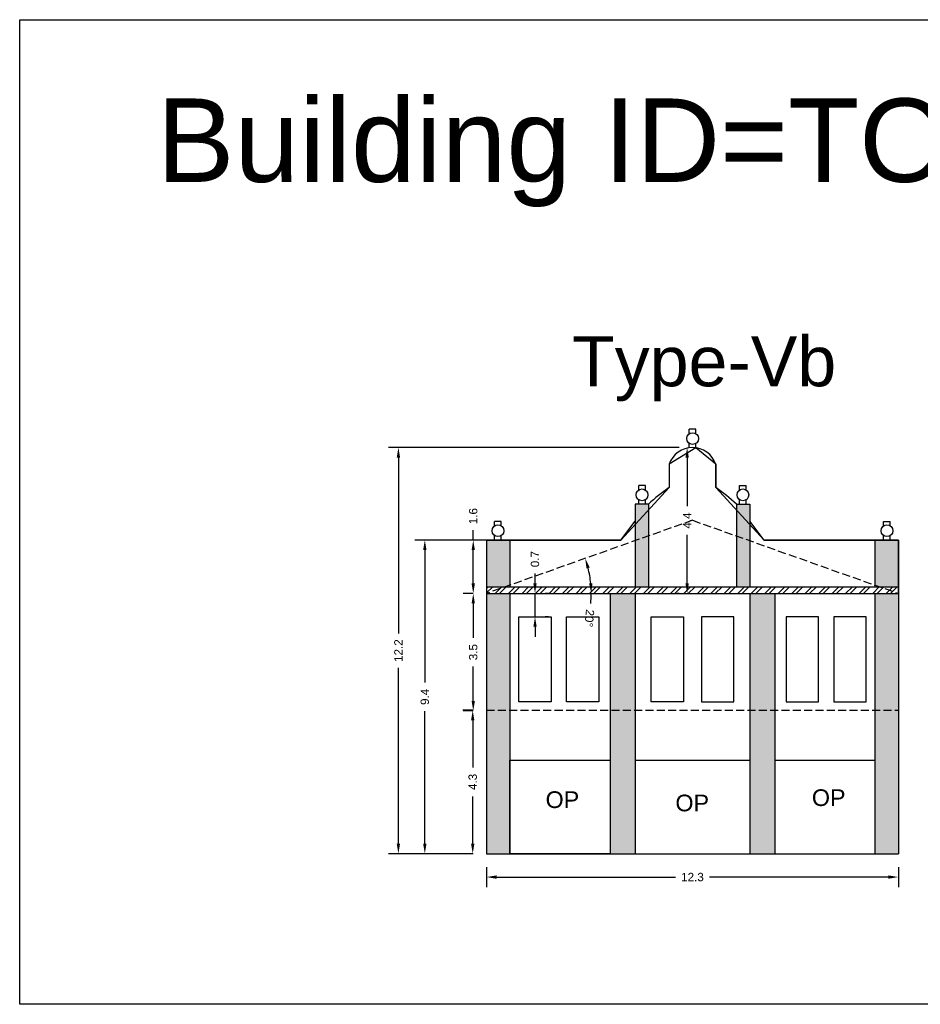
# Model space of a CAD drawing. Header units: metres. Extents: x 3416649 to 3417130, y -6713042 to -6712690.
# Tile 40 of 70: x 3416846 to 3416873, y -6712810 to -6712780. Entities that reach past the tile are written whole.
import ezdxf

# ---------------------------------------------------------------- set-up
doc = ezdxf.new("R2010")
doc.units = ezdxf.units.M
doc.linetypes.add('ACAD_ISO02W100', pattern=[15, 12, -3])
doc.layers.add('Dotted', color=7, linetype='ACAD_ISO02W100', plot=False)
doc.styles.get("Standard").update_dxf_attribs({"font": 'arial.ttf'})
doc.dimstyles.new('ISO-25', dxfattribs={"dimtxt": 0.25, "dimasz": 0.3, "dimexe": 0.3, "dimexo": 0.4, "dimgap": 0.2, "dimtad": 0, "dimdec": 1, "dimdsep": 46, "dimtxsty": 'Standard', "dimcen": 2.5, "dimadec": 0, "dimazin": 0, "dimtfac": 1, "dimtdec": 1, "dimtmove": 0, "dimatfit": 3, "dimfxl": 1, "dimarcsym": 0})

# ---------------------------------------------------------------- blocks, each defined once
blk = doc.blocks.new('*D192')
at = {"color": 0, "lineweight": -2, "transparency": 16777216}
for start, end in [(5.4825, 14.0595), (354.5175, 0)]:
    blk.add_arc((3416860.412, -6712797.559), 3.136, start, end, dxfattribs=at)
at = {"color": 0, "transparency": 16777216}
for points in [[(3416863.406, -6712796.811), (3416863.502, -6712796.783), (3416863.368, -6712796.51)], [(3416863.584, -6712797.257), (3416863.484, -6712797.262), (3416863.548, -6712797.559)]]:
    blk.add_solid(points, dxfattribs=at)
at = {"layer": 'Defpoints', "color": 0, "transparency": 16777216}
for p in [(3416866.582, -6712795.369), (3416863.468, -6712796.852), (3416860.412, -6712797.559), (3416860.412, -6712797.559), (3416872.752, -6712797.559)]:
    blk.add_point(p, dxfattribs=at)
at = {"color": 0, "transparency": 16777216, "insert": (3416863.491, -6712798.304), "char_height": 0.25, "attachment_point": 5, "rotation": 264.5175}
blk.add_mtext('20°', dxfattribs=at)
blk = doc.blocks.new('*D193')
at = {"color": 0, "lineweight": -2, "transparency": 16777216}
for p, q in [((3416860.012, -6712801.059), (3416859.696, -6712801.059)), ((3416859.996, -6712801.359), (3416859.996, -6712802.776)), ((3416859.996, -6712805.059), (3416859.996, -6712803.642)), ((3416860.012, -6712805.359), (3416859.696, -6712805.359))]:
    blk.add_line(p, q, dxfattribs=at)
at = {"color": 0, "transparency": 16777216}
for points in [[(3416859.946, -6712801.359), (3416860.046, -6712801.359), (3416859.996, -6712801.059)], [(3416859.946, -6712805.059), (3416860.046, -6712805.059), (3416859.996, -6712805.359)]]:
    blk.add_solid(points, dxfattribs=at)
at = {"layer": 'Defpoints', "color": 0, "transparency": 16777216}
for p in [(3416859.996, -6712801.059), (3416860.412, -6712801.059), (3416860.412, -6712805.359)]:
    blk.add_point(p, dxfattribs=at)
at = {"color": 0, "transparency": 16777216, "insert": (3416859.996, -6712803.209), "char_height": 0.25, "attachment_point": 5, "rotation": 90}
blk.add_mtext('4.3', dxfattribs=at)
blk = doc.blocks.new('*D194')
at = {"color": 0, "lineweight": -2, "transparency": 16777216}
for p, q in [((3416860.012, -6712797.559), (3416859.712, -6712797.559)), ((3416860.012, -6712797.859), (3416860.012, -6712798.892)), ((3416860.012, -6712800.782), (3416860.012, -6712799.749)), ((3416860.012, -6712801.082), (3416859.712, -6712801.082))]:
    blk.add_line(p, q, dxfattribs=at)
at = {"color": 0, "transparency": 16777216}
for points in [[(3416859.962, -6712797.859), (3416860.062, -6712797.859), (3416860.012, -6712797.559)], [(3416859.962, -6712800.782), (3416860.062, -6712800.782), (3416860.012, -6712801.082)]]:
    blk.add_solid(points, dxfattribs=at)
at = {"layer": 'Defpoints', "color": 0, "transparency": 16777216}
for p in [(3416860.012, -6712797.559), (3416860.412, -6712797.559), (3416860.412, -6712801.082)]:
    blk.add_point(p, dxfattribs=at)
at = {"color": 0, "transparency": 16777216, "insert": (3416860.012, -6712799.32), "char_height": 0.25, "attachment_point": 5, "rotation": 90}
blk.add_mtext('3.5', dxfattribs=at)
blk = doc.blocks.new('*D195')
at = {"color": 0, "lineweight": -2, "transparency": 16777216}
for p, q in [((3416861.863, -6712797.259), (3416861.863, -6712796.959)), ((3416861.863, -6712798.259), (3416861.863, -6712797.559)), ((3416862.263, -6712797.559), (3416862.163, -6712797.559)), ((3416862.263, -6712798.259), (3416862.163, -6712798.259)), ((3416861.863, -6712798.559), (3416861.863, -6712798.859))]:
    blk.add_line(p, q, dxfattribs=at)
at = {"color": 0, "transparency": 16777216}
for points in [[(3416861.813, -6712797.259), (3416861.913, -6712797.259), (3416861.863, -6712797.559)], [(3416861.813, -6712798.559), (3416861.913, -6712798.559), (3416861.863, -6712798.259)]]:
    blk.add_solid(points, dxfattribs=at)
at = {"layer": 'Defpoints', "color": 0, "transparency": 16777216}
for p in [(3416861.863, -6712797.559), (3416861.863, -6712797.559), (3416861.863, -6712798.259)]:
    blk.add_point(p, dxfattribs=at)
at = {"color": 0, "transparency": 16777216, "insert": (3416861.863, -6712796.531), "char_height": 0.25, "attachment_point": 5, "rotation": 90}
blk.add_mtext('0.7', dxfattribs=at)
blk = doc.blocks.new('*D196')
at = {"color": 0, "lineweight": -2, "transparency": 16777216}
for p, q in [((3416860.412, -6712805.759), (3416860.412, -6712806.36)), ((3416872.752, -6712805.759), (3416872.752, -6712806.36)), ((3416860.712, -6712806.06), (3416866.069, -6712806.06)), ((3416872.452, -6712806.06), (3416867.095, -6712806.06))]:
    blk.add_line(p, q, dxfattribs=at)
at = {"color": 0, "transparency": 16777216}
for points in [[(3416860.712, -6712806.01), (3416860.712, -6712806.11), (3416860.412, -6712806.06)], [(3416872.452, -6712806.01), (3416872.452, -6712806.11), (3416872.752, -6712806.06)]]:
    blk.add_solid(points, dxfattribs=at)
at = {"layer": 'Defpoints', "color": 0, "transparency": 16777216}
for p in [(3416860.412, -6712805.359), (3416872.752, -6712805.359), (3416872.752, -6712806.06)]:
    blk.add_point(p, dxfattribs=at)
at = {"color": 0, "transparency": 16777216, "insert": (3416866.582, -6712806.06), "char_height": 0.25, "attachment_point": 5}
blk.add_mtext('12.3', dxfattribs=at)
blk = doc.blocks.new('*D197')
at = {"color": 0, "lineweight": -2, "transparency": 16777216}
for p, q in [((3416860.012, -6712795.959), (3416860.012, -6712795.659)), ((3416860.012, -6712795.959), (3416859.712, -6712795.959)), ((3416860.012, -6712797.259), (3416860.012, -6712796.259)), ((3416860.012, -6712797.559), (3416859.712, -6712797.559))]:
    blk.add_line(p, q, dxfattribs=at)
at = {"color": 0, "transparency": 16777216}
for points in [[(3416859.962, -6712796.259), (3416860.062, -6712796.259), (3416860.012, -6712795.959)], [(3416859.962, -6712797.259), (3416860.062, -6712797.259), (3416860.012, -6712797.559)]]:
    blk.add_solid(points, dxfattribs=at)
at = {"layer": 'Defpoints', "color": 0, "transparency": 16777216}
for p in [(3416860.012, -6712795.959), (3416860.412, -6712795.959), (3416860.412, -6712797.559)]:
    blk.add_point(p, dxfattribs=at)
at = {"color": 0, "transparency": 16777216, "insert": (3416860.012, -6712795.243), "char_height": 0.25, "attachment_point": 5, "rotation": 90}
blk.add_mtext('1.6', dxfattribs=at)
blk = doc.blocks.new('*D198')
at = {"color": 0, "lineweight": -2, "transparency": 16777216}
for p, q in [((3416866.182, -6712793.189), (3416866.122, -6712793.189)), ((3416866.422, -6712793.489), (3416866.422, -6712794.942)), ((3416866.422, -6712797.259), (3416866.422, -6712795.806)), ((3416866.182, -6712797.559), (3416866.122, -6712797.559))]:
    blk.add_line(p, q, dxfattribs=at)
at = {"color": 0, "transparency": 16777216}
for points in [[(3416866.372, -6712793.489), (3416866.472, -6712793.489), (3416866.422, -6712793.189)], [(3416866.372, -6712797.259), (3416866.472, -6712797.259), (3416866.422, -6712797.559)]]:
    blk.add_solid(points, dxfattribs=at)
at = {"layer": 'Defpoints', "color": 0, "transparency": 16777216}
for p in [(3416866.582, -6712793.189), (3416866.422, -6712797.559), (3416866.582, -6712797.559)]:
    blk.add_point(p, dxfattribs=at)
at = {"color": 0, "transparency": 16777216, "insert": (3416866.422, -6712795.374), "char_height": 0.25, "attachment_point": 5, "rotation": 90}
blk.add_mtext('4.4', dxfattribs=at)
blk = doc.blocks.new('*D199')
at = {"color": 0, "lineweight": -2, "transparency": 16777216}
for p, q in [((3416866.182, -6712793.189), (3416857.469, -6712793.189)), ((3416857.769, -6712793.489), (3416857.769, -6712798.762)), ((3416857.769, -6712805.059), (3416857.769, -6712799.786)), ((3416860.012, -6712805.359), (3416857.469, -6712805.359))]:
    blk.add_line(p, q, dxfattribs=at)
at = {"color": 0, "transparency": 16777216}
for points in [[(3416857.719, -6712793.489), (3416857.819, -6712793.489), (3416857.769, -6712793.189)], [(3416857.719, -6712805.059), (3416857.819, -6712805.059), (3416857.769, -6712805.359)]]:
    blk.add_solid(points, dxfattribs=at)
at = {"layer": 'Defpoints', "color": 0, "transparency": 16777216}
for p in [(3416857.769, -6712793.189), (3416866.582, -6712793.189), (3416860.412, -6712805.359)]:
    blk.add_point(p, dxfattribs=at)
at = {"color": 0, "transparency": 16777216, "insert": (3416857.769, -6712799.274), "char_height": 0.25, "attachment_point": 5, "rotation": 90}
blk.add_mtext('12.2', dxfattribs=at)
blk = doc.blocks.new('*D200')
at = {"color": 0, "lineweight": -2, "transparency": 16777216}
for p, q in [((3416861.228, -6712795.959), (3416858.261, -6712795.959)), ((3416858.561, -6712796.259), (3416858.561, -6712800.232)), ((3416858.561, -6712805.059), (3416858.561, -6712801.086)), ((3416860.012, -6712805.359), (3416858.261, -6712805.359))]:
    blk.add_line(p, q, dxfattribs=at)
at = {"color": 0, "transparency": 16777216}
for points in [[(3416858.511, -6712796.259), (3416858.611, -6712796.259), (3416858.561, -6712795.959)], [(3416858.511, -6712805.059), (3416858.611, -6712805.059), (3416858.561, -6712805.359)]]:
    blk.add_solid(points, dxfattribs=at)
at = {"layer": 'Defpoints', "color": 0, "transparency": 16777216}
for p in [(3416858.561, -6712795.959), (3416861.628, -6712795.959), (3416860.412, -6712805.359)]:
    blk.add_point(p, dxfattribs=at)
at = {"color": 0, "transparency": 16777216, "insert": (3416858.561, -6712800.659), "char_height": 0.25, "attachment_point": 5, "rotation": 90}
blk.add_mtext('9.4', dxfattribs=at)

msp = doc.modelspace()

# ---------------------------------------------------------------- hatches: boundary and pattern name
h = msp.add_hatch(color=256)
h.dxf.hatch_style = 1
h.paths.add_polyline_path([(3416860.412, -6712801.059), (3416861.112, -6712801.059), (3416861.112, -6712805.359), (3416860.412, -6712805.359)])
h.paths.add_polyline_path([(3416860.412, -6712797.559), (3416861.112, -6712797.559), (3416861.112, -6712801.059), (3416860.412, -6712801.059)])
h.paths.add_polyline_path([(3416860.412, -6712795.959), (3416861.112, -6712795.959), (3416861.112, -6712797.31), (3416860.975, -6712797.359), (3416860.412, -6712797.359)])
h.paths.add_polyline_path([(3416864.112, -6712797.559), (3416864.862, -6712797.559), (3416864.862, -6712801.059), (3416864.112, -6712801.059)])
h.paths.add_polyline_path([(3416864.112, -6712801.059), (3416864.862, -6712801.059), (3416864.862, -6712805.359), (3416864.112, -6712805.359)])
h.paths.add_polyline_path([(3416864.866, -6712795.978), (3416865.266, -6712795.836), (3416865.266, -6712797.359), (3416864.866, -6712797.359)])
h.paths.add_polyline_path([(3416864.866, -6712794.884), (3416865.266, -6712794.884), (3416865.266, -6712795.836), (3416864.866, -6712795.978)])
h = msp.add_hatch(color=256)
h.dxf.hatch_style = 1
h.paths.add_polyline_path([(3416872.752, -6712801.059), (3416872.052, -6712801.059), (3416872.052, -6712805.359), (3416872.752, -6712805.359)])
h.paths.add_polyline_path([(3416872.752, -6712797.559), (3416872.052, -6712797.559), (3416872.052, -6712801.059), (3416872.752, -6712801.059)])
h.paths.add_polyline_path([(3416872.752, -6712795.959), (3416872.052, -6712795.959), (3416872.052, -6712797.31), (3416872.188, -6712797.359), (3416872.752, -6712797.359)])
h.paths.add_polyline_path([(3416869.052, -6712797.559), (3416868.302, -6712797.559), (3416868.302, -6712801.059), (3416869.052, -6712801.059)])
h.paths.add_polyline_path([(3416869.052, -6712801.059), (3416868.302, -6712801.059), (3416868.302, -6712805.359), (3416869.052, -6712805.359)])
h.paths.add_polyline_path([(3416868.297, -6712795.978), (3416867.897, -6712795.836), (3416867.897, -6712797.359), (3416868.297, -6712797.359)])
h.paths.add_polyline_path([(3416868.297, -6712794.884), (3416867.897, -6712794.884), (3416867.897, -6712795.836), (3416868.297, -6712795.978)])
h = msp.add_hatch()
h.set_pattern_fill('ANSI32', color=256, scale=0.03)
h.set_pattern_definition([(45, (-24.34105, 0), (-0.202055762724, 0.202055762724), []), (45, (-24.20634, 0), (-0.202055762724, 0.202055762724), [])])
h.paths.add_polyline_path([(3416870.83, -6712797.359), (3416862.333, -6712797.359), (3416861.906, -6712797.559), (3416871.257, -6712797.559)])
h.paths.add_polyline_path([(3416872.752, -6712797.359), (3416870.83, -6712797.359), (3416871.257, -6712797.559), (3416872.752, -6712797.559)])
h.paths.add_polyline_path([(3416862.333, -6712797.359), (3416860.412, -6712797.359), (3416860.412, -6712797.559), (3416861.906, -6712797.559)])

# ---------------------------------------------------------------- linework, layer by layer
for points in [[(3416846.419, -6712780.366), (3416886.293, -6712780.366), (3416886.293, -6712809.873), (3416846.419, -6712809.873)], [(3416872.752, -6712797.559), (3416872.752, -6712795.959), (3416868.732, -6712795.959), (3416867.282, -6712794.389), (3416867.282, -6712793.689), (3416866.686, -6712793.196), (3416865.882, -6712793.689), (3416865.882, -6712794.389), (3416864.432, -6712795.959), (3416860.412, -6712795.959), (3416860.412, -6712797.559)], [(3416861.38, -6712798.259), (3416862.346, -6712798.259), (3416862.346, -6712800.809), (3416861.38, -6712800.809)], [(3416862.808, -6712798.259), (3416863.773, -6712798.259), (3416863.773, -6712800.809), (3416862.808, -6712800.809)], [(3416865.347, -6712798.259), (3416866.313, -6712798.259), (3416866.313, -6712800.809), (3416865.347, -6712800.809)], [(3416867.817, -6712798.259), (3416866.851, -6712798.259), (3416866.851, -6712800.809), (3416867.817, -6712800.809)], [(3416870.356, -6712798.259), (3416869.391, -6712798.259), (3416869.391, -6712800.809), (3416870.356, -6712800.809)], [(3416871.783, -6712798.259), (3416870.818, -6712798.259), (3416870.818, -6712800.809), (3416871.783, -6712800.809)], [(3416861.112, -6712802.559), (3416864.112, -6712802.559), (3416864.112, -6712805.359), (3416861.112, -6712805.359)]]:
    msp.add_lwpolyline(points, close=True)
for points in [[(3416866.486, -6712792.774), (3416866.486, -6712792.64)], [(3416866.686, -6712792.64), (3416866.486, -6712792.64)], [(3416866.686, -6712792.774), (3416866.686, -6712792.64)], [(3416866.486, -6712793.196), (3416866.486, -6712793.062)], [(3416866.686, -6712793.196), (3416866.686, -6712793.062)], [(3416865.882, -6712793.689), (3416865.882, -6712794.389)], [(3416867.282, -6712793.689), (3416867.282, -6712794.389)], [(3416864.97, -6712794.462), (3416864.97, -6712794.328)], [(3416865.17, -6712794.328), (3416864.97, -6712794.328)], [(3416865.17, -6712794.462), (3416865.17, -6712794.328)], [(3416867.994, -6712794.462), (3416867.994, -6712794.328)], [(3416867.994, -6712794.328), (3416868.194, -6712794.328)], [(3416868.194, -6712794.462), (3416868.194, -6712794.328)], [(3416864.97, -6712794.884), (3416864.97, -6712794.75)], [(3416865.17, -6712794.884), (3416865.17, -6712794.75)], [(3416867.994, -6712794.884), (3416867.994, -6712794.75)], [(3416868.194, -6712794.884), (3416868.194, -6712794.75)], [(3416865.266, -6712794.884), (3416864.866, -6712794.884), (3416864.866, -6712797.359)], [(3416865.266, -6712794.884), (3416865.266, -6712797.359)], [(3416865.266, -6712794.884), (3416865.266, -6712794.884)], [(3416867.897, -6712794.884), (3416867.897, -6712794.884)], [(3416867.897, -6712794.884), (3416868.297, -6712794.884), (3416868.297, -6712797.359)], [(3416867.897, -6712794.884), (3416867.897, -6712797.359)], [(3416867.897, -6712794.884), (3416867.897, -6712794.884)], [(3416860.653, -6712795.537), (3416860.653, -6712795.403)], [(3416860.853, -6712795.403), (3416860.653, -6712795.403)], [(3416860.853, -6712795.537), (3416860.853, -6712795.403)], [(3416864.432, -6712795.959), (3416864.866, -6712795.399)], [(3416868.732, -6712795.959), (3416868.297, -6712795.399)], [(3416872.311, -6712795.537), (3416872.311, -6712795.403)], [(3416872.311, -6712795.403), (3416872.511, -6712795.403)], [(3416872.511, -6712795.537), (3416872.511, -6712795.403)], [(3416860.412, -6712795.959), (3416860.412, -6712805.359)], [(3416860.412, -6712795.959), (3416864.432, -6712795.959)], [(3416860.653, -6712795.959), (3416860.653, -6712795.825)], [(3416860.853, -6712795.959), (3416860.853, -6712795.825)], [(3416861.112, -6712795.959), (3416861.112, -6712797.359)], [(3416868.732, -6712795.959), (3416872.752, -6712795.959)], [(3416872.052, -6712795.959), (3416872.052, -6712797.359)], [(3416872.311, -6712795.959), (3416872.311, -6712795.825)], [(3416872.511, -6712795.959), (3416872.511, -6712795.825)], [(3416872.752, -6712795.959), (3416872.752, -6712805.359)], [(3416860.412, -6712797.359), (3416872.752, -6712797.359)], [(3416860.412, -6712797.559), (3416872.752, -6712797.559)], [(3416861.112, -6712797.559), (3416861.112, -6712805.359)], [(3416864.112, -6712797.559), (3416864.112, -6712805.359)], [(3416864.862, -6712797.559), (3416864.862, -6712805.359)], [(3416868.302, -6712797.559), (3416868.302, -6712805.359)], [(3416869.052, -6712797.559), (3416869.052, -6712805.359)], [(3416872.052, -6712797.559), (3416872.052, -6712805.359)], [(3416861.112, -6712802.559), (3416864.112, -6712802.559)], [(3416864.862, -6712802.559), (3416868.302, -6712802.559)], [(3416869.052, -6712802.559), (3416872.052, -6712802.559)], [(3416860.412, -6712805.359), (3416872.752, -6712805.359)]]:
    msp.add_lwpolyline(points)
for centre in [(3416866.586, -6712792.918), (3416865.07, -6712794.606), (3416868.094, -6712794.606), (3416860.753, -6712795.681), (3416872.411, -6712795.681)]:
    msp.add_circle(centre, 0.176)
for centre, radius, start, end in [((3416866.582, -6712793.929), 0.74, 18.9246, 161.0754), ((3416868.696, -6712798.52), 4.998, 124.2686, 133.3318), ((3416864.467, -6712798.52), 4.998, 46.6682, 55.7314)]:
    msp.add_arc(centre, radius, start, end)
at = {"layer": 'Dotted', "ltscale": 0.02}
for points in [[(3416866.582, -6712795.369), (3416860.412, -6712797.559)], [(3416866.582, -6712795.369), (3416872.752, -6712797.559)], [(3416860.412, -6712797.559), (3416872.752, -6712797.559)], [(3416860.412, -6712801.059), (3416872.752, -6712801.059)]]:
    msp.add_lwpolyline(points, dxfattribs=at)

# ---------------------------------------------------------------- texts
at = {"attachment_point": 1}
for s, width, heights, insert, char_height in [('Building ID=TO-25', 67.86454, [0.517], (3416850.524, -6712782.727), 2.5), ('Type-Vb ', 9.99112, [0.517], (3416862.972, -6712789.852), 1.5), ('OP', 67.86454, [0], (3416862.18, -6712803.49), 0.5), ('OP', 67.86454, [0], (3416866.071, -6712803.589), 0.5), ('OP', 67.86454, [0], (3416870.161, -6712803.43), 0.5)]:
    msp.add_mtext_dynamic_manual_height_columns(s, width=width, gutter_width=12.5, heights=heights, dxfattribs=dict(at, insert=insert, char_height=char_height))

# ---------------------------------------------------------------- dimensions: what is measured, and where the dimension line sits
for base, p1, p2, picture, middle in [((3416857.769, -6712793.189), (3416860.412, -6712805.359), (3416866.582, -6712793.189), '*D199', (3416857.769, -6712799.274)), ((3416866.422, -6712797.559), (3416866.582, -6712793.189), (3416866.582, -6712797.559), '*D198', (3416866.422, -6712795.374)), ((3416860.012, -6712795.959), (3416860.412, -6712797.559), (3416860.412, -6712795.959), '*D197', (3416860.012, -6712795.243)), ((3416858.561, -6712795.959), (3416860.412, -6712805.359), (3416861.628, -6712795.959), '*D200', (3416858.561, -6712800.659)), ((3416861.863, -6712797.559), (3416861.863, -6712798.259), (3416861.863, -6712797.559), '*D195', (3416861.863, -6712796.531)), ((3416860.012, -6712797.559), (3416860.412, -6712801.082), (3416860.412, -6712797.559), '*D194', (3416860.012, -6712799.32)), ((3416859.996, -6712801.059), (3416860.412, -6712805.359), (3416860.412, -6712801.059), '*D193', (3416859.996, -6712803.209))]:
    dim = msp.add_linear_dim(base=base, p1=p1, p2=p2, angle=90, dimstyle='ISO-25')
    dim.commit()
    dim.dimension.update_dxf_attribs({"geometry": picture, "text_midpoint": middle})
dim = msp.add_angular_dim_2l(base=(3416863.468, -6712796.852), line1=((3416860.412, -6712797.559), (3416872.752, -6712797.559)), line2=((3416866.582, -6712795.369), (3416860.412, -6712797.559)), dimstyle='ISO-25')
dim.commit()
dim.dimension.update_dxf_attribs({"geometry": '*D192', "text_midpoint": (3416863.491, -6712798.304)})
dim = msp.add_linear_dim(base=(3416872.752, -6712806.06), p1=(3416860.412, -6712805.359), p2=(3416872.752, -6712805.359), dimstyle='ISO-25')
dim.commit()
dim.dimension.update_dxf_attribs({"geometry": '*D196', "text_midpoint": (3416866.582, -6712806.06)})

doc.saveas('drawing.dxf')
